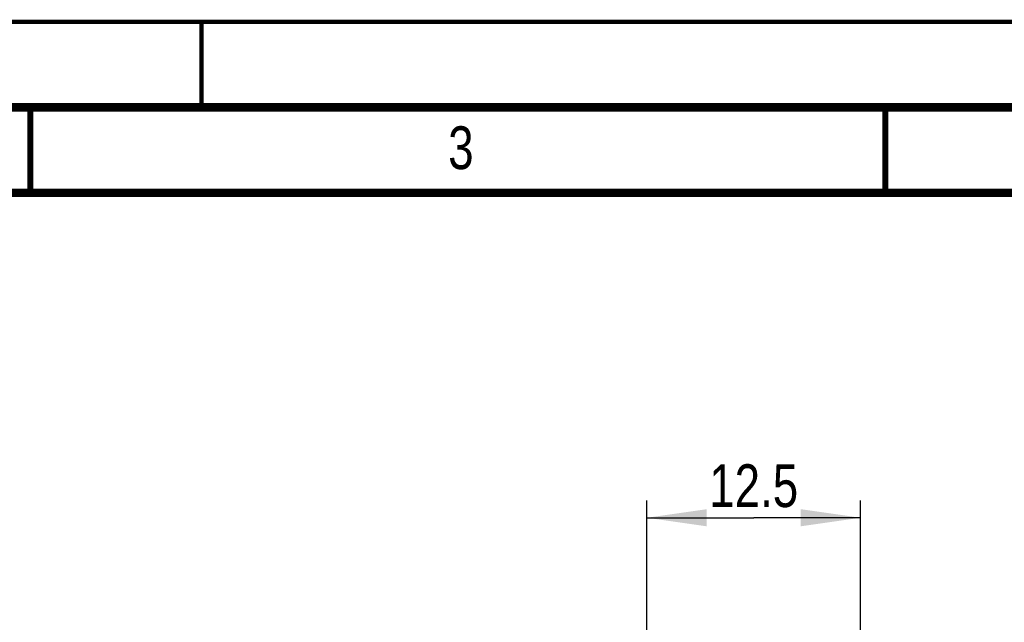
# Model space of a CAD drawing. Header units: millimetres. Extents: x 0 to 420, y 0 to 297.
# Tile 16 of 39: x 114 to 172, y 262 to 297. Entities that reach past the tile are written whole.
import ezdxf

# ---------------------------------------------------------------- set-up
doc = ezdxf.new("R2010")
doc.units = ezdxf.units.MM
doc.header["$LTSCALE"] = 23.1
doc.layers.get('0').update_dxf_attribs({"linetype": 'CONTINUOUS'})
doc.layers.add('T-REX12-TA2-1XX_DXF_DIMENSION', color=7, linetype='CONTINUOUS')
doc.layers.add('T-REX12-TA2-1XX_DXF_FORMAT', color=7, linetype='CONTINUOUS')
doc.styles.get("Standard").update_dxf_attribs({"font": 'txt', "width": 0.8})
doc.dimstyles.new('DIMSTYLE_2', dxfattribs={"dimtxt": 2.5, "dimasz": 3.5, "dimexe": 1, "dimexo": 0, "dimtad": 1, "dimdec": 3, "dimdsep": 46, "dimtxsty": 'Standard', "dimblk": '_FILLED', "dimblk1": '_FILLED', "dimblk2": '_FILLED', "dimcen": 0.09, "dimclrt": 5, "dimadec": 0, "dimazin": 0, "dimtp": 0.2, "dimtm": 0.2, "dimtfac": 1, "dimtdec": 3, "dimtofl": 0, "dimtmove": 0, "dimatfit": 3, "dimldrblk": '_FILLED', "dimfxl": 1, "dimtolj": 1, "dimarcsym": 0})

# ---------------------------------------------------------------- blocks, each defined once
blk = doc.blocks.new('_FILLED')
at = {"color": 0, "linetype": 'ByBlock'}
blk.add_solid([(0, 0), (-1, 0.143), (-1, -0.143)], dxfattribs=at)
blk = doc.blocks.new('*D2')
at = {"layer": 'T-REX12-TA2-1XX_DXF_DIMENSION', "color": 2, "linetype": 'Continuous'}
for p, q in [((151.044, 257.873), (151.044, 268.999)), ((163.544, 257.873), (163.544, 268.999)), ((151.044, 267.999), (157.294, 267.999)), ((163.544, 267.999), (157.294, 267.999))]:
    blk.add_line(p, q, dxfattribs=at)
at = {"layer": 'T-REX12-TA2-1XX_DXF_DIMENSION', "color": 2, "linetype": 'Continuous', "xscale": 3.5, "yscale": 3.5, "zscale": 3.5, "rotation": 180}
blk.add_blockref('_FILLED', (151.044, 267.999), dxfattribs=at)
at = {"layer": 'T-REX12-TA2-1XX_DXF_DIMENSION', "color": 2, "linetype": 'Continuous', "xscale": 3.5, "yscale": 3.5, "zscale": 3.5}
blk.add_blockref('_FILLED', (163.544, 267.999), dxfattribs=at)
at = {"layer": 'T-REX12-TA2-1XX_DXF_DIMENSION', "color": 5, "linetype": 'Continuous', "insert": (157.294, 271.124), "char_height": 2.5, "width": 9.91071, "attachment_point": 2, "line_spacing_factor": 0.9}
blk.add_mtext('12.5', dxfattribs=at)

msp = doc.modelspace()

# ---------------------------------------------------------------- linework, layer by layer
at = {"layer": 'T-REX12-TA2-1XX_DXF_FORMAT', "color": 9, "linetype": 'Continuous', "const_width": 0.25}
msp.add_lwpolyline([(0, 297), (420, 297)], dxfattribs=at)
at = {"layer": 'T-REX12-TA2-1XX_DXF_FORMAT', "color": 7, "linetype": 'Continuous'}
for points, const_width in [([(125, 292), (125, 297)], 0.25), ([(415, 292), (15, 292)], 0.5), ([(115, 287), (115, 292)], 0.35), ([(165, 287), (165, 292)], 0.35), ([(410, 287), (20, 287)], 0.5)]:
    msp.add_lwpolyline(points, dxfattribs=dict(at, const_width=const_width))

# ---------------------------------------------------------------- texts
at = {"layer": 'T-REX12-TA2-1XX_DXF_FORMAT', "color": 5, "linetype": 'Continuous', "insert": (139.4276, 290.8879), "char_height": 2.5, "width": 2.678571, "attachment_point": 1, "line_spacing_factor": 0.9}
msp.add_mtext('3', dxfattribs=at)

# ---------------------------------------------------------------- dimensions: what is measured, and where the dimension line sits
at = {"layer": 'T-REX12-TA2-1XX_DXF_DIMENSION', "color": 2, "linetype": 'Continuous'}
dim = msp.add_linear_dim(base=(151.044, 267.9991), p1=(163.544, 257.8728), p2=(151.044, 257.8728), angle=180, dimstyle='DIMSTYLE_2', dxfattribs=at)
dim.commit()
dim.dimension.update_dxf_attribs({"geometry": '*D2', "text_midpoint": (156.9368, 267.9991), "dimtype": 160})

doc.saveas('drawing.dxf')
